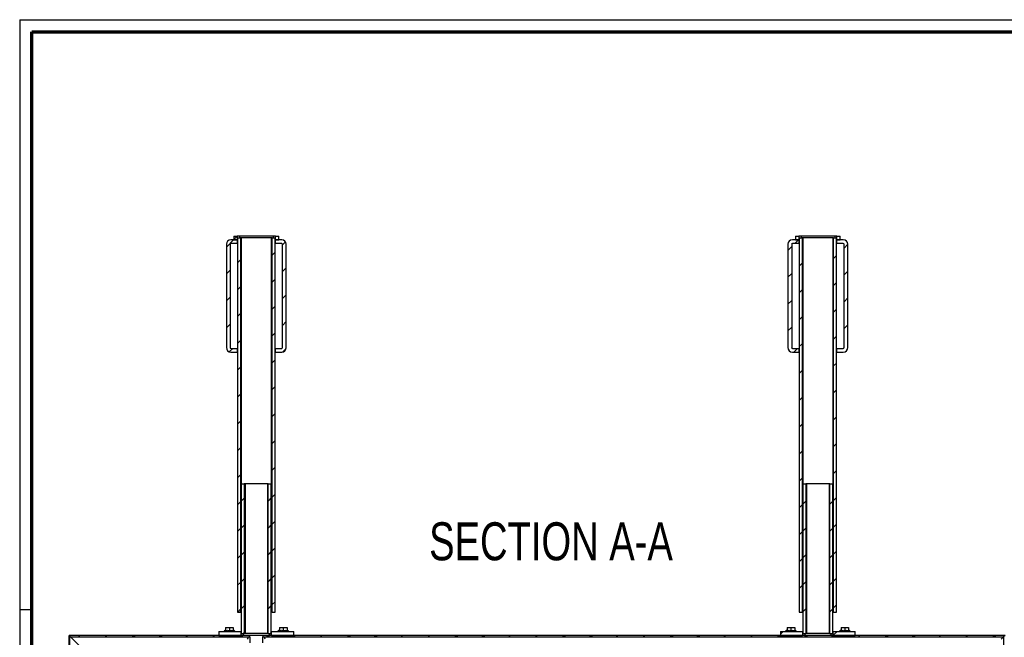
# Paper-space layout 'Section A (Connector)' of a CAD drawing. Header units: millimetres. Extents: x 7 to 291, y 7 to 204.
# Tile 3 of 4: x 7 to 171, y 101 to 204. Entities that reach past the tile are written whole.
import ezdxf

# ---------------------------------------------------------------- set-up
doc = ezdxf.new("R2010")
doc.units = ezdxf.units.MM
doc.layers.add('LAYER2', color=7, linetype='Continuous')
doc.layers.add('LOGO', color=7, linetype='Continuous')
doc.styles.add('SLDTEXTSTYLE1', font='TXT', dxfattribs={"width": 0.75})

# ---------------------------------------------------------------- blocks, each defined once
blk = doc.blocks.new('SW_HATCH_0')
at = {"color": 0, "linetype": 'Continuous', "lineweight": 18}
for p, q in [((-1.27, 66.09), (-2.48, 64.87)), ((-0.67, 66.68), (-1.23, 66.12)), ((7.39, 65.76), (6.89, 65.26)), ((93.03, 66.09), (92.4, 65.46)), ((93.08, 66.14), (93.03, 66.09)), ((93.34, 66.4), (93.14, 66.2)), ((91.89, 64.95), (91.27, 64.33)), ((101.27, 65.35), (100.64, 64.72)), ((-0.11, 62.75), (-0.61, 62.25)), ((5.64, 64.01), (5.14, 63.51)), ((99.39, 63.47), (98.89, 62.97)), ((-1.86, 61), (-2.48, 60.38)), ((7.52, 61.4), (6.89, 60.77)), ((93.64, 62.21), (93.14, 61.71)), ((101.27, 60.86), (100.64, 60.23)), ((5.64, 59.52), (5.14, 59.02)), ((91.89, 60.46), (91.27, 59.84)), ((-0.11, 58.26), (-0.61, 57.76)), ((93.64, 57.72), (93.14, 57.22)), ((99.39, 58.98), (98.89, 58.48)), ((-1.86, 56.51), (-2.48, 55.89)), ((7.52, 56.91), (6.89, 56.28)), ((91.89, 55.97), (91.27, 55.35)), ((101.27, 56.37), (100.64, 55.74)), ((5.64, 55.03), (5.14, 54.53)), ((99.39, 54.49), (98.89, 53.99)), ((-0.11, 53.77), (-0.61, 53.27)), ((93.64, 53.23), (93.14, 52.73)), ((-1.86, 52.02), (-2.48, 51.4)), ((7.52, 52.42), (6.89, 51.79)), ((91.89, 51.48), (91.27, 50.86)), ((101.27, 51.88), (100.64, 51.25)), ((5.64, 50.54), (5.14, 50.04)), ((99.39, 50), (98.89, 49.5)), ((-1.43, 47.96), (-2.01, 47.39)), ((-0.11, 49.28), (-0.61, 48.78)), ((7.49, 47.91), (6.95, 47.36)), ((92.86, 47.96), (92.24, 47.34)), ((93.64, 48.74), (93.14, 48.24)), ((5.64, 46.05), (5.14, 45.55)), ((-0.11, 44.79), (-0.61, 44.29)), ((99.39, 45.51), (98.89, 45.01)), ((93.64, 44.25), (93.14, 43.75)), ((5.64, 41.56), (5.14, 41.06)), ((-0.11, 40.3), (-0.61, 39.8)), ((93.64, 39.76), (93.14, 39.26)), ((99.39, 41.02), (98.89, 40.52)), ((5.64, 37.07), (5.14, 36.57)), ((99.39, 36.53), (98.89, 36.03)), ((-0.11, 35.81), (-0.61, 35.31)), ((93.64, 35.27), (93.14, 34.77)), ((-0.11, 31.32), (-0.61, 30.82)), ((5.64, 32.58), (5.14, 32.08)), ((99.39, 32.04), (98.89, 31.54)), ((93.64, 30.78), (93.14, 30.28)), ((5.64, 28.09), (5.14, 27.59)), ((-0.11, 26.83), (-0.61, 26.33)), ((99.39, 27.55), (98.89, 27.05)), ((93.64, 26.29), (93.14, 25.79)), ((5.64, 23.6), (5.14, 23.1)), ((99.39, 23.06), (98.89, 22.56)), ((-0.11, 22.34), (-0.61, 21.84)), ((0.52, 22.97), (0.02, 22.47)), ((5.02, 22.98), (4.52, 22.48)), ((93.64, 21.8), (93.14, 21.3)), ((94.27, 22.42), (93.77, 21.92)), ((98.77, 22.43), (98.27, 21.93)), ((0.52, 18.48), (0.02, 17.98)), ((5.02, 18.49), (4.52, 17.99)), ((5.64, 19.11), (5.14, 18.61)), ((99.39, 18.57), (98.89, 18.07)), ((-0.11, 17.85), (-0.61, 17.35)), ((93.64, 17.31), (93.14, 16.81)), ((94.27, 17.93), (93.77, 17.43)), ((98.77, 17.94), (98.27, 17.44)), ((-0.11, 13.36), (-0.61, 12.86)), ((0.52, 13.99), (0.02, 13.49)), ((5.02, 14), (4.52, 13.5)), ((5.64, 14.62), (5.14, 14.12)), ((94.27, 13.44), (93.77, 12.94)), ((98.77, 13.45), (98.27, 12.95)), ((99.39, 14.08), (98.89, 13.58)), ((93.64, 12.82), (93.14, 12.32)), ((5.64, 10.13), (5.14, 9.63)), ((-0.11, 8.87), (-0.61, 8.37)), ((0.52, 9.5), (0.02, 9)), ((5.02, 9.51), (4.52, 9.01)), ((93.64, 8.33), (93.14, 7.83)), ((94.27, 8.95), (93.77, 8.45)), ((98.77, 8.96), (98.27, 8.46)), ((99.39, 9.59), (98.89, 9.09)), ((0.52, 5.01), (0.02, 4.51)), ((5.02, 5.02), (4.52, 4.52)), ((5.64, 5.64), (5.14, 5.14)), ((99.39, 5.1), (98.89, 4.6)), ((-0.11, 4.38), (-0.59, 3.9)), ((94.27, 4.46), (93.77, 3.96)), ((98.77, 4.47), (98.27, 3.97)), ((-26.94, 0), (-27.19, -0.25)), ((-22.45, 0), (-22.7, -0.25)), ((-22.45, 0), (-22.45, 0)), ((-17.96, 0), (-18.21, -0.25)), ((-17.71, -0.25), (-17.96, 0)), ((-13.47, 0), (-13.72, -0.25)), ((-13.22, -0.25), (-13.47, 0)), ((-8.98, 0), (-9.23, -0.25)), ((-4.49, 0), (-4.74, -0.25)), ((-4.49, 0), (-4.49, 0)), ((0, 0), (-0.25, -0.25)), ((0.25, -0.25), (0, 0)), ((0.52, 0.52), (0.31, 0.31)), ((4.49, 0), (4.24, -0.25)), ((4.74, -0.25), (4.49, 0)), ((5.02, 0.53), (4.8, 0.31)), ((5.12, 0.62), (5.08, 0.59)), ((8.98, 0), (8.73, -0.25)), ((13.47, 0), (13.22, -0.25)), ((13.47, 0), (13.47, 0)), ((17.96, 0), (17.71, -0.25)), ((18.21, -0.25), (17.96, 0)), ((22.45, 0), (22.2, -0.25)), ((22.7, -0.25), (22.45, 0)), ((26.94, 0), (26.69, -0.25)), ((31.43, 0), (31.18, -0.25)), ((31.43, 0), (31.43, 0)), ((35.92, 0), (35.67, -0.25)), ((36.17, -0.25), (35.92, 0)), ((40.41, 0), (40.16, -0.25)), ((40.66, -0.25), (40.41, 0)), ((44.9, 0), (44.65, -0.25)), ((49.39, 0), (49.14, -0.25)), ((49.39, 0), (49.39, 0)), ((53.88, 0), (53.63, -0.25)), ((54.13, -0.25), (53.88, 0)), ((58.37, 0), (58.12, -0.25)), ((58.62, -0.25), (58.37, 0)), ((62.86, 0), (62.61, -0.25)), ((67.35, 0), (67.1, -0.25)), ((71.84, 0), (71.59, -0.25)), ((72.09, -0.25), (71.84, 0)), ((76.33, 0), (76.08, -0.25)), ((76.58, -0.25), (76.33, 0)), ((80.82, 0), (80.57, -0.25)), ((85.31, 0), (85.06, -0.25)), ((89.8, 0), (89.55, -0.25)), ((90.05, -0.25), (89.8, 0)), ((90.43, 0.62), (90.02, 0.21)), ((94.29, 0), (94.04, -0.25)), ((94.54, -0.25), (94.29, 0)), ((98.78, 0), (98.53, -0.25)), ((99.41, 0.62), (98.83, 0.05)), ((103.27, 0), (103.02, -0.25)), ((107.76, 0), (107.51, -0.25)), ((108.01, -0.25), (107.76, 0)), ((112.25, 0), (112, -0.25)), ((112.5, -0.25), (112.25, 0)), ((116.74, 0), (116.49, -0.25)), ((121.23, 0), (120.98, -0.25)), ((125.72, 0), (125.47, -0.25)), ((125.97, -0.25), (125.72, 0))]:
    blk.add_line(p, q, dxfattribs=at)

psp = doc.layouts.new('Section A (Connector)')

# ---------------------------------------------------------------- linework, layer by layer
at = {"color": 7, "linetype": 'Continuous', "lineweight": 25}
for p, q in [((41.07, 166.26), (41.07, 149.01)), ((41.7, 166.26), (41.7, 149.01)), ((42.88, 167.01), (41.82, 167.01)), ((42.88, 166.38), (41.82, 166.38)), ((42.32, 167.63), (42.32, 167.01)), ((42.32, 167.63), (42.88, 167.63)), ((42.32, 167.01), (42.88, 167.01)), ((42.88, 167.63), (42.88, 167.01)), ((43.26, 167.63), (42.88, 167.63)), ((42.88, 167.01), (42.88, 166.38)), ((42.95, 167.01), (42.88, 167.01)), ((42.95, 166.38), (42.88, 166.38)), ((42.95, 167.32), (42.95, 104.82)), ((42.95, 167.32), (43.45, 167.32)), ((48.88, 167.63), (43.26, 167.63)), ((43.45, 167.32), (43.45, 104.82)), ((43.57, 167.32), (43.45, 167.32)), ((48.57, 167.32), (43.57, 167.32)), ((48.7, 167.32), (48.57, 167.32)), ((48.7, 104.82), (48.7, 167.32)), ((48.7, 167.32), (49.2, 167.32)), ((49.26, 167.63), (48.88, 167.63)), ((49.2, 104.82), (49.2, 167.32)), ((49.26, 167.01), (49.2, 167.01)), ((49.26, 166.38), (49.2, 166.38)), ((49.26, 167.01), (49.26, 167.63)), ((49.26, 167.63), (49.82, 167.63)), ((49.26, 166.38), (49.26, 167.01)), ((50.32, 167.01), (49.26, 167.01)), ((49.26, 167.01), (49.82, 167.01)), ((50.32, 166.38), (49.26, 166.38)), ((49.82, 167.01), (49.82, 167.63)), ((50.45, 149.01), (50.45, 166.26)), ((51.07, 149.01), (51.07, 166.26)), ((134.82, 166.26), (134.82, 149.01)), ((135.45, 166.26), (135.45, 149.01)), ((136.63, 167.01), (135.57, 167.01)), ((136.63, 166.38), (135.57, 166.38)), ((136.07, 167.63), (136.07, 167.01)), ((136.07, 167.63), (136.63, 167.63)), ((136.07, 167.01), (136.63, 167.01)), ((136.63, 167.63), (136.63, 167.01)), ((137.01, 167.63), (136.63, 167.63)), ((136.63, 167.01), (136.63, 166.38)), ((136.7, 167.01), (136.63, 167.01)), ((136.7, 166.38), (136.63, 166.38)), ((136.7, 167.32), (136.7, 104.82)), ((136.7, 167.32), (137.2, 167.32)), ((142.63, 167.63), (137.01, 167.63)), ((137.2, 167.32), (137.2, 104.82)), ((137.32, 167.32), (137.2, 167.32)), ((142.32, 167.32), (137.32, 167.32)), ((142.45, 167.32), (142.32, 167.32)), ((142.45, 104.82), (142.45, 167.32)), ((142.45, 167.32), (142.95, 167.32)), ((143.01, 167.63), (142.63, 167.63)), ((142.95, 104.82), (142.95, 167.32)), ((143.01, 167.01), (142.95, 167.01)), ((143.01, 166.38), (142.95, 166.38)), ((143.01, 167.01), (143.01, 167.63)), ((143.01, 167.63), (143.57, 167.63)), ((143.01, 166.38), (143.01, 167.01)), ((144.07, 167.01), (143.01, 167.01)), ((143.01, 167.01), (143.57, 167.01)), ((144.07, 166.38), (143.01, 166.38)), ((143.57, 167.01), (143.57, 167.63)), ((144.2, 149.01), (144.2, 166.26)), ((144.82, 149.01), (144.82, 166.26)), ((41.82, 148.88), (42.88, 148.88)), ((41.82, 148.26), (42.88, 148.26)), ((42.88, 148.88), (42.88, 148.26)), ((42.88, 148.88), (42.95, 148.88)), ((42.95, 148.26), (42.88, 148.26)), ((49.2, 148.88), (49.26, 148.88)), ((49.26, 148.26), (49.2, 148.26)), ((49.26, 148.26), (49.26, 148.88)), ((49.26, 148.88), (50.32, 148.88)), ((49.26, 148.26), (50.32, 148.26)), ((135.57, 148.88), (136.63, 148.88)), ((135.57, 148.26), (136.63, 148.26)), ((136.63, 148.88), (136.63, 148.26)), ((136.63, 148.88), (136.7, 148.88)), ((136.7, 148.26), (136.63, 148.26)), ((142.95, 148.88), (143.01, 148.88)), ((143.01, 148.26), (142.95, 148.26)), ((143.01, 148.26), (143.01, 148.88)), ((143.01, 148.88), (144.07, 148.88)), ((143.01, 148.26), (144.07, 148.26)), ((43.57, 126.23), (43.57, 101.23)), ((43.57, 126.23), (44.07, 126.23)), ((44.07, 126.23), (44.07, 101.23)), ((44.2, 126.23), (44.07, 126.23)), ((44.2, 126.23), (44.2, 101.23)), ((47.95, 126.23), (44.2, 126.23)), ((47.95, 126.23), (47.95, 101.23)), ((48.07, 126.23), (47.95, 126.23)), ((48.07, 101.23), (48.07, 126.23)), ((48.07, 126.23), (48.57, 126.23)), ((48.57, 101.23), (48.57, 126.23)), ((137.32, 126.23), (137.32, 101.23)), ((137.32, 126.23), (137.82, 126.23)), ((137.82, 126.23), (137.82, 101.23)), ((137.95, 126.23), (137.82, 126.23)), ((137.95, 126.23), (137.95, 101.23)), ((141.7, 126.23), (137.95, 126.23)), ((141.7, 126.23), (141.7, 101.23)), ((141.82, 126.23), (141.7, 126.23)), ((141.82, 101.23), (141.82, 126.23)), ((141.82, 126.23), (142.32, 126.23)), ((142.32, 101.23), (142.32, 126.23)), ((43.57, 116.44), (43.45, 116.44)), ((43.45, 115.69), (43.57, 115.69)), ((137.32, 116.44), (137.2, 116.44)), ((137.2, 115.69), (137.32, 115.69)), ((43.57, 110.19), (43.45, 110.19)), ((137.32, 110.19), (137.2, 110.19)), ((43.45, 109.44), (43.57, 109.44)), ((137.2, 109.44), (137.32, 109.44)), ((42.95, 104.82), (43.45, 104.82)), ((43.57, 104.82), (43.45, 104.82)), ((48.7, 104.82), (48.57, 104.82)), ((48.7, 104.82), (49.2, 104.82)), ((136.7, 104.82), (137.2, 104.82)), ((137.32, 104.82), (137.2, 104.82)), ((142.45, 104.82), (142.32, 104.82)), ((142.45, 104.82), (142.95, 104.82)), ((40.95, 102.23), (40.95, 101.73)), ((40.95, 102.23), (41.57, 102.23)), ((41.57, 102.23), (42.2, 102.23)), ((41.57, 102.23), (41.57, 101.73)), ((42.2, 102.23), (42.2, 101.73)), ((49.95, 102.23), (49.95, 101.73)), ((49.95, 102.23), (50.57, 102.23)), ((50.57, 102.23), (51.2, 102.23)), ((50.57, 102.23), (50.57, 101.73)), ((51.2, 102.23), (51.2, 101.73)), ((134.7, 102.23), (134.7, 101.73)), ((134.7, 102.23), (135.32, 102.23)), ((135.32, 102.23), (135.32, 101.73)), ((135.32, 102.23), (135.95, 102.23)), ((135.95, 102.23), (135.95, 101.73)), ((143.7, 102.23), (143.7, 101.73)), ((143.7, 102.23), (144.32, 102.23)), ((144.32, 102.23), (144.95, 102.23)), ((144.32, 102.23), (144.32, 101.73)), ((144.95, 102.23), (144.95, 101.73)), ((44.96, 100.92), (14.82, 100.92)), ((14.82, 41.55), (14.82, 100.92)), ((14.82, 100.92), (14.95, 100.8)), ((14.95, 41.67), (14.95, 100.8)), ((16.88, 98.86), (14.95, 100.8)), ((15.07, 100.67), (44.96, 100.67)), ((39.82, 101.55), (39.82, 100.92)), ((39.82, 101.55), (43.51, 101.55)), ((39.82, 100.92), (43.51, 100.92)), ((40.95, 101.79), (40.68, 101.64)), ((40.68, 101.64), (40.68, 101.55)), ((41.57, 101.64), (40.68, 101.64)), ((41.57, 101.73), (41.88, 101.79)), ((42.46, 101.64), (41.57, 101.64)), ((41.88, 101.79), (42.2, 101.73)), ((42.46, 101.64), (42.2, 101.79)), ((42.46, 101.55), (42.46, 101.64)), ((43.51, 101.55), (43.51, 100.92)), ((43.57, 101.55), (43.51, 101.55)), ((43.57, 101.23), (44.07, 101.23)), ((44.2, 101.23), (44.07, 101.23)), ((47.95, 101.23), (44.2, 101.23)), ((44.96, 100.67), (44.96, 100.92)), ((47.18, 100.92), (44.96, 100.92)), ((44.96, 100.67), (45.06, 100.67)), ((45.06, 99.67), (45.06, 100.67)), ((47.09, 100.67), (47.18, 100.67)), ((47.09, 100.67), (47.09, 99.67)), ((47.18, 100.92), (47.18, 100.67)), ((171.07, 100.92), (47.18, 100.92)), ((47.18, 100.67), (170.82, 100.67)), ((48.07, 101.23), (47.95, 101.23)), ((48.07, 101.23), (48.57, 101.23)), ((48.63, 101.55), (48.57, 101.55)), ((48.63, 100.92), (48.63, 101.55)), ((48.63, 101.55), (52.32, 101.55)), ((48.63, 100.92), (52.32, 100.92)), ((49.95, 101.79), (49.68, 101.64)), ((49.68, 101.64), (49.68, 101.55)), ((50.57, 101.64), (49.68, 101.64)), ((50.57, 101.73), (50.88, 101.79)), ((51.46, 101.64), (50.57, 101.64)), ((50.88, 101.79), (51.2, 101.73)), ((51.46, 101.64), (51.2, 101.79)), ((51.46, 101.55), (51.46, 101.64)), ((52.32, 100.92), (52.32, 101.55)), ((133.57, 101.55), (133.57, 100.92)), ((133.57, 101.55), (137.26, 101.55)), ((133.57, 100.92), (137.26, 100.92)), ((134.7, 101.79), (134.43, 101.64)), ((134.43, 101.64), (134.43, 101.55)), ((135.32, 101.64), (134.43, 101.64)), ((135.32, 101.73), (135.63, 101.79)), ((136.21, 101.64), (135.32, 101.64)), ((135.63, 101.79), (135.95, 101.73)), ((136.21, 101.64), (135.95, 101.79)), ((136.21, 101.55), (136.21, 101.64)), ((137.26, 101.55), (137.26, 100.92)), ((137.32, 101.55), (137.26, 101.55)), ((137.32, 101.23), (137.82, 101.23)), ((137.95, 101.23), (137.82, 101.23)), ((141.7, 101.23), (137.95, 101.23)), ((141.82, 101.23), (141.7, 101.23)), ((141.82, 101.23), (142.32, 101.23)), ((142.38, 101.55), (142.32, 101.55)), ((142.38, 100.92), (142.38, 101.55)), ((142.38, 101.55), (146.07, 101.55)), ((142.38, 100.92), (146.07, 100.92)), ((143.7, 101.79), (143.43, 101.64)), ((143.43, 101.64), (143.43, 101.55)), ((144.32, 101.64), (143.43, 101.64)), ((144.32, 101.73), (144.63, 101.79)), ((145.21, 101.64), (144.32, 101.64)), ((144.63, 101.79), (144.95, 101.73)), ((145.21, 101.64), (144.95, 101.79)), ((145.21, 101.55), (145.21, 101.64)), ((146.07, 100.92), (146.07, 101.55)), ((170.82, 100.67), (170.45, 100.3)), ((171.07, 100.92), (170.82, 100.67)), ((170.82, 100.67), (170.82, 41.8))]:
    psp.add_line(p, q, dxfattribs=at)
at = {"color": 8, "linetype": 'Continuous', "lineweight": 25}
for p, q in [((43.26, 167.63), (43.26, 167.32)), ((43.57, 167.32), (43.57, 126.23)), ((48.57, 167.32), (48.57, 126.23)), ((48.88, 167.63), (48.88, 167.32)), ((137.01, 167.63), (137.01, 167.32)), ((137.32, 167.32), (137.32, 126.23)), ((142.32, 167.32), (142.32, 126.23)), ((142.63, 167.63), (142.63, 167.32)), ((43.88, 101.23), (43.88, 100.92)), ((48.26, 101.23), (48.26, 100.92)), ((137.63, 101.23), (137.63, 100.92)), ((142.01, 101.23), (142.01, 100.92))]:
    psp.add_line(p, q, dxfattribs=at)
at = {"color": 7, "linetype": 'Continuous', "lineweight": 25}
for centre, radius, start, end in [((41.82, 166.26), 0.75, 90, 180), ((41.82, 166.26), 0.125, 90, 180), ((50.32, 166.26), 0.75, 0, 90), ((50.32, 166.26), 0.125, 0, 90), ((135.57, 166.26), 0.75, 90, 180), ((135.57, 166.26), 0.125, 90, 180), ((144.07, 166.26), 0.75, 0, 90), ((144.07, 166.26), 0.125, 0, 90), ((41.82, 149.01), 0.75, 180, 270), ((41.82, 149.01), 0.125, 180, 270), ((50.32, 149.01), 0.75, 270, 0), ((50.32, 149.01), 0.125, 270, 0), ((135.57, 149.01), 0.75, 180, 270), ((135.57, 149.01), 0.125, 180, 270), ((144.07, 149.01), 0.75, 270, 0), ((144.07, 149.01), 0.125, 270, 0), ((46.07, 99.86), 1.56, 148.6677, 163.7398), ((46.07, 99.86), 1.56, 16.2602, 31.3323)]:
    psp.add_arc(centre, radius, start, end, dxfattribs=at)
for points in [[(40.95, 101.73), (41.06, 101.76), (41.27, 101.82), (41.48, 101.76), (41.57, 101.73)], [(49.95, 101.73), (50.06, 101.76), (50.27, 101.82), (50.48, 101.76), (50.57, 101.73)], [(134.7, 101.73), (134.81, 101.76), (135.02, 101.82), (135.23, 101.76), (135.32, 101.73)], [(143.7, 101.73), (143.81, 101.76), (144.02, 101.82), (144.23, 101.76), (144.32, 101.73)]]:
    psp.add_open_spline(points, degree=3, knots=[0, 0, 0, 0, 0.534747, 1, 1, 1, 1], dxfattribs=at)
at = {"layer": 'LAYER2', "lineweight": 70}
for p, q in [((8.57, 8.78), (8.57, 201.78)), ((8.57, 201.78), (288.57, 201.78))]:
    psp.add_line(p, q, dxfattribs=at)
at = {"layer": 'LOGO'}
for p, q in [((6.57, 203.78), (290.57, 203.78)), ((6.57, 203.78), (6.57, 6.78)), ((6.57, 105.28), (8.62, 105.28))]:
    psp.add_line(p, q, dxfattribs=at)

# ---------------------------------------------------------------- block references
at = {"color": 7, "linetype": 'Continuous', "lineweight": 18}
psp.add_blockref('SW_HATCH_0', (43.56, 100.92), dxfattribs=at)

# ---------------------------------------------------------------- texts
at = {"layer": 'LOGO', "insert": (95.27, 119.82), "char_height": 6.35, "attachment_point": 2, "style": 'SLDTEXTSTYLE1'}
psp.add_mtext('SECTION A-A', dxfattribs=at)

doc.saveas('drawing.dxf')
